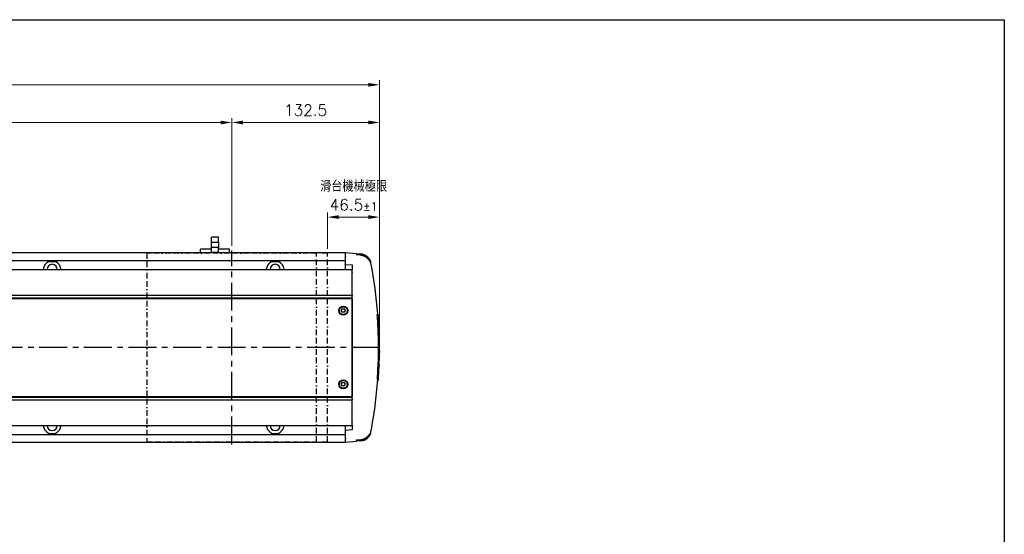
# Model space of a CAD drawing. Header units: millimetres. Extents: x 2163 to 8256, y 0 to 2680.
# Tile 36 of 47: x 5094 to 5976, y 2219 to 2680. Entities that reach past the tile are written whole.
import ezdxf

# ---------------------------------------------------------------- set-up
doc = ezdxf.new("R2010")
doc.units = ezdxf.units.MM
doc.linetypes.add('BORDERX2', pattern=[3.5, 1, -0.5, 1, -0.5, 0, -0.5])
doc.linetypes.add('CENTERX2', pattern=[4, 2.5, -0.5, 0.5, -0.5])
doc.layers.add('AM_0', color=7, linetype='Continuous', lineweight=50)
doc.layers.add('可見 (ISO)', color=7, linetype='Continuous', lineweight=25)
doc.styles.add('尺寸標註', font='romans.shx', dxfattribs={"bigfont": 'CHINESET.SHX'})
doc.dimstyles.new('CNS4~1$0', dxfattribs={"dimtxt": 10, "dimasz": 10, "dimexe": 4, "dimexo": 4, "dimgap": 6, "dimtad": 1, "dimtoh": 1, "dimdsep": 46, "dimtxsty": '尺寸標註', "dimcen": 0, "dimclrd": 2, "dimclre": 2, "dimclrt": 3, "dimadec": 0, "dimazin": 2, "dimtp": 0.1, "dimtm": 0.1, "dimtfac": 0.71, "dimtmove": 0, "dimatfit": 0, "dimfxl": 4, "dimlwd": 13, "dimlwe": 13, "dimarcsym": 0})

# ---------------------------------------------------------------- blocks, each defined once
blk = doc.blocks.new('*D116')
at = {"layer": 'AM_0', "color": 2, "lineweight": 13, "transparency": 16777216}
for p, q in [((4833.77, 2477.39), (4833.77, 2592.04)), ((4843.77, 2588.04), (5273.77, 2588.04)), ((5283.77, 2477.39), (5283.77, 2592.04))]:
    blk.add_line(p, q, dxfattribs=at)
at = {"layer": 'AM_0', "color": 2, "transparency": 16777216}
for points in [[(4843.77, 2589.7), (4843.77, 2586.37), (4833.77, 2588.04)], [(5273.77, 2589.7), (5273.77, 2586.37), (5283.77, 2588.04)]]:
    blk.add_solid(points, dxfattribs=at)
at = {"layer": 'Defpoints', "color": 0, "transparency": 16777216}
for p in [(5283.77, 2588.04), (4833.77, 2473.39), (5283.77, 2473.39)]:
    blk.add_point(p, dxfattribs=at)
at = {"layer": 'AM_0', "color": 3, "transparency": 16777216, "insert": (5058.77, 2599.14), "char_height": 10, "attachment_point": 5, "style": '尺寸標註'}
blk.add_mtext('有效行程', dxfattribs=at)
blk = doc.blocks.new('*D117')
at = {"layer": 'AM_0', "color": 2, "lineweight": 13, "transparency": 16777216}
for p, q in [((5283.77, 2477.39), (5283.77, 2592.04)), ((5293.77, 2588.04), (5406.27, 2588.04)), ((5416.27, 2390.39), (5416.27, 2592.04))]:
    blk.add_line(p, q, dxfattribs=at)
at = {"layer": 'AM_0', "color": 2, "transparency": 16777216}
for points in [[(5293.77, 2589.7), (5293.77, 2586.37), (5283.77, 2588.04)], [(5406.27, 2589.7), (5406.27, 2586.37), (5416.27, 2588.04)]]:
    blk.add_solid(points, dxfattribs=at)
at = {"layer": 'Defpoints', "color": 0, "transparency": 16777216}
for p in [(5416.27, 2588.04), (5283.77, 2473.39), (5416.27, 2386.39)]:
    blk.add_point(p, dxfattribs=at)
at = {"layer": 'AM_0', "color": 3, "transparency": 16777216, "insert": (5350.02, 2599.04), "char_height": 10, "attachment_point": 5, "style": '尺寸標註'}
blk.add_mtext('132.5', dxfattribs=at)
blk = doc.blocks.new('*D118')
at = {"color": 2, "lineweight": 13, "transparency": 16777216}
for p, q in [((5369.77, 2474.89), (5369.77, 2507.24)), ((5416.27, 2390.39), (5416.27, 2507.24)), ((5406.27, 2503.24), (5379.77, 2503.24))]:
    blk.add_line(p, q, dxfattribs=at)
at = {"color": 2, "transparency": 16777216}
for points in [[(5379.77, 2504.91), (5379.77, 2501.57), (5369.77, 2503.24)], [(5406.27, 2504.91), (5406.27, 2501.57), (5416.27, 2503.24)]]:
    blk.add_solid(points, dxfattribs=at)
at = {"layer": 'Defpoints', "color": 0, "transparency": 16777216}
for p in [(5369.77, 2503.24), (5369.77, 2470.89), (5416.27, 2386.39)]:
    blk.add_point(p, dxfattribs=at)
at = {"color": 3, "transparency": 16777216, "insert": (5393.02, 2522.57), "char_height": 10, "attachment_point": 5, "style": '尺寸標註'}
blk.add_mtext('滑台機械極限\\P46.5{}{\\H0.71x;\\C3;%%p1}', dxfattribs=at)
blk = doc.blocks.new('*D119')
at = {"layer": 'AM_0', "color": 2, "lineweight": 13, "transparency": 16777216}
for p, q in [((4682.77, 2466.99), (4682.77, 2625.82)), ((5406.27, 2621.82), (4692.77, 2621.82)), ((5416.27, 2390.39), (5416.27, 2625.82))]:
    blk.add_line(p, q, dxfattribs=at)
at = {"layer": 'AM_0', "color": 2, "transparency": 16777216}
for points in [[(4692.77, 2623.48), (4692.77, 2620.15), (4682.77, 2621.82)], [(5406.27, 2623.48), (5406.27, 2620.15), (5416.27, 2621.82)]]:
    blk.add_solid(points, dxfattribs=at)
at = {"layer": 'Defpoints', "color": 0, "transparency": 16777216}
for p in [(4682.77, 2621.82), (4682.77, 2462.99), (5416.27, 2386.39)]:
    blk.add_point(p, dxfattribs=at)
at = {"layer": 'AM_0', "color": 3, "transparency": 16777216, "insert": (5054.99, 2632.82), "char_height": 10, "attachment_point": 5, "style": '尺寸標註'}
blk.add_mtext('L', dxfattribs=at)

msp = doc.modelspace()

# ---------------------------------------------------------------- linework, layer by layer
at = {"color": 4, "linetype": 'CENTERX2', "ltscale": 10}
for p, q in [((5283.773, 2299.391), (5283.773, 2473.391)), ((5416.273, 2386.391), (4726.773, 2386.391))]:
    msp.add_line(p, q, dxfattribs=at)
for p, q in [((4729.773, 2433.391), (5391.773, 2433.391)), ((4729.773, 2430.891), (5391.773, 2430.891)), ((4729.773, 2430.391), (5391.773, 2430.391)), ((4729.773, 2342.391), (5391.773, 2342.391)), ((4729.773, 2341.891), (5391.773, 2341.891)), ((4729.773, 2339.391), (5391.773, 2339.391))]:
    msp.add_line(p, q)
at = {"color": 5}
msp.add_lwpolyline([(4144.144, 2680.163), (5976.409, 2680.163), (5976.409, 0), (4144.144, 0)], close=True, dxfattribs=at)
at = {"color": 3, "linetype": 'BORDERX2', "ltscale": 5}
msp.add_lwpolyline([(5207.773, 2301.891), (5359.773, 2301.891), (5359.773, 2470.891), (5207.773, 2470.891)], close=True, dxfattribs=at)
msp.add_lwpolyline([(5364.773, 2301.891), (5369.773, 2301.891), (5369.773, 2470.891), (5364.773, 2470.891)], dxfattribs=at)
at = {"layer": '可見 (ISO)'}
for p, q in [((5265.603, 2480.891), (5265.603, 2485.091)), ((5271.953, 2485.091), (5265.603, 2485.091)), ((5265.603, 2480.891), (5271.953, 2480.891)), ((5265.603, 2475.891), (5265.603, 2480.891)), ((5271.953, 2480.891), (5271.953, 2485.091)), ((5271.953, 2480.891), (5271.953, 2475.891)), ((5265.603, 2474.391), (5255.778, 2474.391)), ((5255.778, 2471.391), (5255.778, 2474.391)), ((5271.953, 2475.891), (5265.603, 2475.891)), ((5265.603, 2471.391), (5265.603, 2475.891)), ((5271.953, 2471.391), (5271.953, 2475.891)), ((5281.778, 2474.391), (5271.953, 2474.391)), ((5281.778, 2471.391), (5281.778, 2474.391)), ((4868.773, 2471.391), (5265.603, 2471.391)), ((4909.773, 2464.391), (5385.773, 2464.391)), ((5120.173, 2463.426), (5125.373, 2463.426)), ((5271.953, 2471.391), (5265.603, 2471.391)), ((5271.953, 2471.391), (5385.773, 2471.391)), ((5320.173, 2463.426), (5325.373, 2463.426)), ((5385.773, 2471.391), (5385.773, 2471.351)), ((5385.773, 2468.521), (5385.773, 2471.351)), ((5395.773, 2470.442), (5385.773, 2471.141)), ((5385.773, 2468.521), (5385.773, 2468.117)), ((5385.773, 2460.802), (5385.773, 2468.117)), ((5395.773, 2470.442), (5395.773, 2469.456)), ((5395.773, 2470.442), (5399.418, 2470.187)), ((5395.773, 2469.263), (5395.773, 2469.456)), ((5399.431, 2468.98), (5395.773, 2469.263)), ((4729.773, 2456.391), (5391.773, 2456.391)), ((5385.773, 2460.802), (5391.773, 2460.336)), ((5385.773, 2456.391), (5385.773, 2460.802)), ((5391.773, 2460.336), (5391.773, 2456.057)), ((5391.773, 2453.603), (5391.773, 2456.057)), ((5391.773, 2453.603), (5391.773, 2453.313)), ((5391.773, 2433.448), (5391.773, 2453.313)), ((5391.773, 2433.448), (5391.773, 2433.376)), ((5391.773, 2433.376), (5391.773, 2432.39)), ((5391.773, 2430.211), (5391.773, 2432.39)), ((5391.773, 2430.211), (5391.773, 2430.184)), ((5391.773, 2342.598), (5391.773, 2430.184)), ((5391.773, 2430.091), (5391.773, 2342.691)), ((5382.041, 2419.391), (5382.907, 2420.891)), ((5382.907, 2417.891), (5382.041, 2419.391)), ((5382.907, 2420.891), (5384.639, 2420.891)), ((5384.639, 2420.891), (5385.505, 2419.391)), ((5385.505, 2419.391), (5384.639, 2417.891)), ((5384.639, 2417.891), (5382.907, 2417.891)), ((5414.836, 2416.301), (5414.336, 2416.301)), ((5414.899, 2413.996), (5414.399, 2413.996)), ((5415.145, 2416.325), (5414.651, 2416.325)), ((5415.171, 2414.577), (5415.143, 2414.577)), ((5415.254, 2413.929), (5415.229, 2413.929)), ((5415.437, 2410.043), (5415.37, 2410.043)), ((5415.364, 2406.159), (5414.864, 2406.159)), ((5415.503, 2403.135), (5415.003, 2403.135)), ((5415.483, 2409.743), (5415.387, 2409.743)), ((5415.507, 2409.552), (5415.398, 2409.552)), ((5415.558, 2409.095), (5415.425, 2409.095)), ((5415.636, 2408.346), (5415.467, 2408.346)), ((5415.651, 2402.539), (5415.56, 2402.539)), ((5415.71, 2405.477), (5415.682, 2405.477)), ((5415.774, 2404.898), (5415.75, 2404.898)), ((5415.685, 2397.994), (5415.185, 2397.994)), ((5415.798, 2393.028), (5415.298, 2393.028)), ((5415.992, 2393.838), (5415.492, 2393.838)), ((5415.872, 2400.943), (5415.701, 2400.943)), ((5415.911, 2400.643), (5415.726, 2400.643)), ((5415.931, 2400.452), (5415.742, 2400.452)), ((5415.969, 2400.064), (5415.772, 2400.064)), ((5416.058, 2398.906), (5415.859, 2398.906)), ((5416.077, 2398.712), (5415.873, 2398.712)), ((5416.079, 2398.693), (5415.874, 2398.693)), ((5416.042, 2395.991), (5416.013, 2395.991)), ((5416.115, 2394.439), (5416.09, 2394.439)), ((5415.85, 2388.028), (5415.35, 2388.028)), ((5415.852, 2385.203), (5415.352, 2385.203)), ((5415.955, 2387.508), (5415.455, 2387.508)), ((5416.272, 2387.323), (5416.011, 2387.323)), ((5416.144, 2389.645), (5416.115, 2389.645)), ((5416.165, 2385.785), (5416.137, 2385.785)), ((5416.18, 2389.979), (5416.154, 2389.979)), ((5416.201, 2385.137), (5416.177, 2385.137)), ((5415.752, 2377.367), (5415.252, 2377.367)), ((5416.181, 2379.553), (5416.011, 2379.553)), ((5416.048, 2376.685), (5416.02, 2376.685)), ((5416.156, 2380.303), (5416.023, 2380.303)), ((5416.139, 2380.759), (5416.03, 2380.759)), ((5416.128, 2380.951), (5416.033, 2380.951)), ((5416.104, 2381.25), (5416.037, 2381.25)), ((5416.07, 2376.106), (5416.046, 2376.106)), ((5415.628, 2372.979), (5415.128, 2372.979)), ((5415.777, 2373.747), (5415.277, 2373.747)), ((5415.884, 2372.151), (5415.709, 2372.151)), ((5415.929, 2369.9), (5415.71, 2369.9)), ((5415.928, 2369.92), (5415.711, 2369.92)), ((5415.923, 2370.113), (5415.719, 2370.113)), ((5415.901, 2371.851), (5415.733, 2371.851)), ((5415.907, 2371.66), (5415.748, 2371.66)), ((5415.917, 2371.272), (5415.764, 2371.272)), ((5414.929, 2359.229), (5414.429, 2359.229)), ((5415.013, 2357.62), (5414.513, 2357.62)), ((5415.246, 2357.745), (5415.022, 2357.745)), ((5415.35, 2360.4), (5415.204, 2360.4)), ((5415.353, 2360.835), (5415.232, 2360.835)), ((5415.352, 2361.027), (5415.245, 2361.027)), ((5415.348, 2361.436), (5415.271, 2361.436)), ((5415.609, 2365.476), (5415.58, 2365.476)), ((5415.616, 2364.861), (5415.591, 2364.861)), ((5382.041, 2353.391), (5382.907, 2354.891)), ((5382.907, 2351.891), (5382.041, 2353.391)), ((5382.907, 2354.891), (5384.639, 2354.891)), ((5384.639, 2351.891), (5382.907, 2351.891)), ((5384.639, 2354.891), (5385.505, 2353.391)), ((5385.505, 2353.391), (5384.639, 2351.891)), ((5415.145, 2356.457), (5414.651, 2356.457)), ((5391.773, 2342.598), (5391.773, 2342.571)), ((5391.773, 2340.392), (5391.773, 2342.571)), ((5391.773, 2340.392), (5391.773, 2339.406)), ((5391.773, 2339.406), (5391.773, 2339.334)), ((5391.773, 2319.469), (5391.773, 2339.334)), ((4729.773, 2316.391), (5391.773, 2316.391)), ((5385.773, 2311.98), (5385.773, 2316.391)), ((5391.773, 2319.469), (5391.773, 2319.179)), ((5391.773, 2316.725), (5391.773, 2319.179)), ((5391.773, 2316.725), (5391.773, 2312.446)), ((4909.773, 2308.391), (5385.773, 2308.391)), ((5120.173, 2309.356), (5125.373, 2309.356)), ((5320.173, 2309.356), (5325.373, 2309.356)), ((5391.773, 2312.446), (5385.773, 2311.98)), ((5385.773, 2304.665), (5385.773, 2311.98)), ((5385.773, 2304.665), (5385.773, 2304.261)), ((5385.773, 2301.431), (5385.773, 2304.261)), ((4741.773, 2301.391), (5385.773, 2301.391)), ((5385.773, 2301.641), (5395.773, 2302.34)), ((5385.773, 2301.431), (5385.773, 2301.391)), ((5395.773, 2303.518), (5399.431, 2303.802)), ((5395.773, 2303.326), (5395.773, 2303.518)), ((5395.773, 2303.326), (5395.773, 2302.34)), ((5399.418, 2302.595), (5395.773, 2302.34))]:
    msp.add_line(p, q, dxfattribs=at)
at = {"layer": '可見 (ISO)', "flags": 128}
for points in [[(5399.418, 2470.187), (5399.723, 2470.161), (5400.035, 2470.124), (5400.351, 2470.077), (5400.67, 2470.019), (5400.99, 2469.95), (5401.31, 2469.87), (5401.626, 2469.78), (5401.938, 2469.679), (5402.244, 2469.569), (5402.543, 2469.451), (5402.832, 2469.326), (5403.112, 2469.196), (5403.383, 2469.058), (5403.657, 2468.908), (5403.931, 2468.746), (5404.204, 2468.573), (5404.475, 2468.39), (5404.74, 2468.196), (5405, 2467.994), (5405.252, 2467.783), (5405.495, 2467.566), (5405.729, 2467.344), (5405.952, 2467.119), (5406.163, 2466.891)], [(5404.677, 2466.891), (5404.482, 2467.04), (5404.285, 2467.184), (5404.085, 2467.322), (5403.884, 2467.455), (5403.682, 2467.582), (5403.48, 2467.702), (5403.279, 2467.816), (5403.078, 2467.924), (5402.875, 2468.026), (5402.665, 2468.126), (5402.449, 2468.223), (5402.228, 2468.316), (5402.003, 2468.404), (5401.774, 2468.487), (5401.542, 2468.565), (5401.307, 2468.636), (5401.07, 2468.702), (5400.833, 2468.761), (5400.595, 2468.813), (5400.358, 2468.859), (5400.122, 2468.899), (5399.888, 2468.932), (5399.658, 2468.959), (5399.431, 2468.98)], [(5408.314, 2462.9), (5408.298, 2462.891), (5408.272, 2462.909), (5408.235, 2462.952), (5408.185, 2463.02), (5408.124, 2463.112), (5408.049, 2463.226), (5407.959, 2463.361), (5407.856, 2463.515), (5407.738, 2463.685), (5407.607, 2463.869), (5407.462, 2464.066), (5407.303, 2464.273), (5407.132, 2464.488), (5406.95, 2464.707), (5406.757, 2464.931), (5406.555, 2465.156), (5406.344, 2465.381), (5406.125, 2465.605), (5405.898, 2465.828), (5405.665, 2466.048), (5405.426, 2466.265), (5405.181, 2466.478), (5404.931, 2466.687), (5404.677, 2466.891)], [(5406.163, 2466.891), (5406.332, 2466.697), (5406.497, 2466.499), (5406.656, 2466.297), (5406.808, 2466.093), (5406.954, 2465.886), (5407.094, 2465.678), (5407.226, 2465.469), (5407.35, 2465.262), (5407.466, 2465.058), (5407.574, 2464.856), (5407.675, 2464.658), (5407.768, 2464.464), (5407.853, 2464.277), (5407.93, 2464.097), (5407.998, 2463.927), (5408.06, 2463.767), (5408.114, 2463.617), (5408.161, 2463.48), (5408.201, 2463.354), (5408.235, 2463.243), (5408.264, 2463.147), (5408.286, 2463.065), (5408.303, 2462.998), (5408.314, 2462.947)], [(5408.314, 2462.947), (5408.315, 2462.945), (5408.315, 2462.942), (5408.316, 2462.939), (5408.316, 2462.936), (5408.317, 2462.934), (5408.317, 2462.931), (5408.317, 2462.929), (5408.318, 2462.927), (5408.318, 2462.925), (5408.318, 2462.922), (5408.318, 2462.92), (5408.318, 2462.918), (5408.318, 2462.916), (5408.318, 2462.915), (5408.318, 2462.913), (5408.318, 2462.911), (5408.317, 2462.909), (5408.317, 2462.908), (5408.317, 2462.906), (5408.316, 2462.905), (5408.316, 2462.903), (5408.316, 2462.902), (5408.315, 2462.901), (5408.314, 2462.9)], [(5115.275, 2456.391), (5115.279, 2456.643), (5115.292, 2456.894), (5115.312, 2457.142), (5115.34, 2457.388), (5115.376, 2457.629), (5115.42, 2457.866), (5115.47, 2458.097), (5115.527, 2458.322), (5115.589, 2458.541), (5115.656, 2458.752), (5115.727, 2458.956), (5115.801, 2459.152), (5115.877, 2459.34), (5115.956, 2459.518), (5116.036, 2459.686), (5116.118, 2459.849), (5116.203, 2460.006), (5116.288, 2460.157), (5116.374, 2460.301), (5116.46, 2460.439), (5116.545, 2460.568), (5116.628, 2460.69), (5116.708, 2460.803), (5116.785, 2460.906)], [(5128.761, 2460.906), (5128.838, 2460.803), (5128.918, 2460.69), (5129.001, 2460.568), (5129.086, 2460.439), (5129.172, 2460.301), (5129.258, 2460.157), (5129.344, 2460.006), (5129.428, 2459.849), (5129.51, 2459.686), (5129.59, 2459.518), (5129.669, 2459.34), (5129.746, 2459.152), (5129.82, 2458.956), (5129.891, 2458.752), (5129.957, 2458.541), (5130.019, 2458.322), (5130.076, 2458.097), (5130.127, 2457.866), (5130.17, 2457.629), (5130.206, 2457.388), (5130.234, 2457.142), (5130.255, 2456.894), (5130.267, 2456.643), (5130.271, 2456.391)], [(5315.275, 2456.391), (5315.279, 2456.643), (5315.292, 2456.894), (5315.312, 2457.142), (5315.34, 2457.388), (5315.376, 2457.629), (5315.42, 2457.866), (5315.47, 2458.097), (5315.527, 2458.322), (5315.589, 2458.541), (5315.656, 2458.752), (5315.727, 2458.956), (5315.801, 2459.152), (5315.877, 2459.34), (5315.956, 2459.518), (5316.036, 2459.686), (5316.118, 2459.849), (5316.203, 2460.006), (5316.288, 2460.157), (5316.374, 2460.301), (5316.46, 2460.439), (5316.545, 2460.568), (5316.628, 2460.69), (5316.708, 2460.803), (5316.785, 2460.906)], [(5328.761, 2460.906), (5328.838, 2460.803), (5328.918, 2460.69), (5329.001, 2460.568), (5329.086, 2460.439), (5329.172, 2460.301), (5329.258, 2460.157), (5329.344, 2460.006), (5329.428, 2459.849), (5329.51, 2459.686), (5329.59, 2459.518), (5329.669, 2459.34), (5329.746, 2459.152), (5329.82, 2458.956), (5329.891, 2458.752), (5329.957, 2458.541), (5330.019, 2458.322), (5330.076, 2458.097), (5330.127, 2457.866), (5330.17, 2457.629), (5330.206, 2457.388), (5330.234, 2457.142), (5330.255, 2456.894), (5330.267, 2456.643), (5330.271, 2456.391)], [(5414.399, 2413.996), (5414.389, 2414.147), (5414.38, 2414.294), (5414.371, 2414.44), (5414.362, 2414.585), (5414.354, 2414.73), (5414.347, 2414.873), (5414.34, 2415.013), (5414.334, 2415.149), (5414.328, 2415.279), (5414.323, 2415.404), (5414.319, 2415.521), (5414.316, 2415.631), (5414.313, 2415.733), (5414.312, 2415.826), (5414.311, 2415.911), (5414.31, 2415.988), (5414.311, 2416.059), (5414.312, 2416.122), (5414.314, 2416.176), (5414.317, 2416.221), (5414.321, 2416.256), (5414.325, 2416.28), (5414.33, 2416.295), (5414.336, 2416.3)], [(5414.899, 2413.996), (5414.888, 2414.165), (5414.877, 2414.329), (5414.868, 2414.492), (5414.858, 2414.655), (5414.85, 2414.816), (5414.842, 2414.974), (5414.834, 2415.127), (5414.828, 2415.274), (5414.823, 2415.413), (5414.818, 2415.543), (5414.815, 2415.664), (5414.812, 2415.775), (5414.811, 2415.874), (5414.81, 2415.964), (5414.811, 2416.045), (5414.812, 2416.117), (5414.814, 2416.177), (5414.818, 2416.227), (5414.822, 2416.264), (5414.827, 2416.287), (5414.833, 2416.299), (5414.84, 2416.298), (5414.848, 2416.286), (5414.856, 2416.262)], [(5414.856, 2416.262), (5414.861, 2416.251), (5414.865, 2416.239), (5414.87, 2416.227), (5414.875, 2416.214), (5414.879, 2416.201), (5414.884, 2416.187), (5414.888, 2416.172), (5414.893, 2416.157), (5414.898, 2416.141), (5414.902, 2416.125), (5414.907, 2416.108), (5414.912, 2416.091), (5414.916, 2416.073), (5414.921, 2416.055), (5414.926, 2416.036), (5414.931, 2416.017), (5414.935, 2415.997), (5414.94, 2415.976), (5414.945, 2415.955), (5414.95, 2415.934), (5414.954, 2415.912), (5414.959, 2415.89), (5414.964, 2415.867), (5414.969, 2415.843)], [(5415.431, 2412.238), (5415.434, 2412.192), (5415.438, 2412.143), (5415.442, 2412.091), (5415.446, 2412.036), (5415.45, 2411.978), (5415.455, 2411.918), (5415.459, 2411.855), (5415.464, 2411.79), (5415.468, 2411.723), (5415.473, 2411.652), (5415.478, 2411.578), (5415.483, 2411.5), (5415.488, 2411.42), (5415.494, 2411.336), (5415.499, 2411.25), (5415.505, 2411.16), (5415.511, 2411.068), (5415.517, 2410.974), (5415.523, 2410.876), (5415.529, 2410.777), (5415.535, 2410.675), (5415.542, 2410.57), (5415.548, 2410.464), (5415.555, 2410.355)], [(5415.081, 2403.135), (5415.072, 2403.222), (5415.064, 2403.313), (5415.055, 2403.409), (5415.046, 2403.51), (5415.037, 2403.615), (5415.028, 2403.724), (5415.018, 2403.837), (5415.009, 2403.954), (5415, 2404.075), (5414.99, 2404.2), (5414.981, 2404.327), (5414.971, 2404.458), (5414.962, 2404.591), (5414.952, 2404.727), (5414.943, 2404.866), (5414.934, 2405.006), (5414.925, 2405.148), (5414.915, 2405.291), (5414.907, 2405.435), (5414.898, 2405.58), (5414.889, 2405.725), (5414.881, 2405.87), (5414.872, 2406.015), (5414.864, 2406.159)], [(5415.651, 2402.539), (5415.64, 2402.612), (5415.63, 2402.694), (5415.619, 2402.784), (5415.607, 2402.882), (5415.596, 2402.987), (5415.584, 2403.098), (5415.573, 2403.215), (5415.561, 2403.34), (5415.549, 2403.473), (5415.537, 2403.614), (5415.524, 2403.764), (5415.512, 2403.92), (5415.499, 2404.084), (5415.486, 2404.253), (5415.473, 2404.429), (5415.46, 2404.61), (5415.448, 2404.796), (5415.435, 2404.985), (5415.423, 2405.178), (5415.41, 2405.373), (5415.398, 2405.57), (5415.387, 2405.767), (5415.375, 2405.964), (5415.364, 2406.159)], [(5416.055, 2399.596), (5416.058, 2399.517), (5416.06, 2399.441), (5416.062, 2399.368), (5416.065, 2399.299), (5416.067, 2399.234), (5416.069, 2399.173), (5416.07, 2399.115), (5416.072, 2399.06), (5416.073, 2399.008), (5416.075, 2398.959), (5416.076, 2398.914), (5416.077, 2398.872), (5416.078, 2398.834), (5416.079, 2398.801), (5416.079, 2398.772), (5416.08, 2398.748), (5416.08, 2398.728), (5416.08, 2398.713), (5416.08, 2398.702), (5416.08, 2398.696), (5416.079, 2398.694), (5416.079, 2398.696), (5416.078, 2398.702), (5416.077, 2398.712)], [(5416.077, 2398.712), (5416.077, 2398.717), (5416.076, 2398.722), (5416.076, 2398.727), (5416.075, 2398.732), (5416.074, 2398.738), (5416.074, 2398.744), (5416.073, 2398.75), (5416.072, 2398.757), (5416.072, 2398.764), (5416.071, 2398.771), (5416.07, 2398.779), (5416.069, 2398.787), (5416.069, 2398.795), (5416.068, 2398.804), (5416.067, 2398.813), (5416.066, 2398.822), (5416.065, 2398.831), (5416.064, 2398.841), (5416.063, 2398.851), (5416.062, 2398.861), (5416.061, 2398.872), (5416.06, 2398.883), (5416.059, 2398.894), (5416.058, 2398.906)], [(5415.352, 2385.203), (5415.353, 2385.355), (5415.354, 2385.502), (5415.356, 2385.648), (5415.358, 2385.794), (5415.36, 2385.939), (5415.363, 2386.082), (5415.366, 2386.222), (5415.37, 2386.357), (5415.374, 2386.488), (5415.378, 2386.612), (5415.382, 2386.729), (5415.387, 2386.839), (5415.392, 2386.941), (5415.397, 2387.034), (5415.402, 2387.119), (5415.407, 2387.196), (5415.413, 2387.267), (5415.419, 2387.329), (5415.424, 2387.383), (5415.431, 2387.428), (5415.437, 2387.463), (5415.443, 2387.488), (5415.449, 2387.503), (5415.455, 2387.507)], [(5415.852, 2385.203), (5415.853, 2385.373), (5415.854, 2385.537), (5415.856, 2385.7), (5415.859, 2385.863), (5415.862, 2386.025), (5415.865, 2386.183), (5415.869, 2386.336), (5415.873, 2386.482), (5415.878, 2386.621), (5415.883, 2386.752), (5415.888, 2386.873), (5415.894, 2386.983), (5415.899, 2387.082), (5415.905, 2387.172), (5415.912, 2387.253), (5415.918, 2387.324), (5415.925, 2387.385), (5415.932, 2387.434), (5415.938, 2387.471), (5415.945, 2387.495), (5415.952, 2387.506), (5415.959, 2387.506), (5415.966, 2387.493), (5415.972, 2387.469)], [(5415.972, 2387.469), (5415.976, 2387.458), (5415.98, 2387.447), (5415.984, 2387.434), (5415.987, 2387.421), (5415.991, 2387.408), (5415.995, 2387.394), (5415.998, 2387.379), (5416.002, 2387.364), (5416.005, 2387.349), (5416.009, 2387.333), (5416.012, 2387.316), (5416.016, 2387.299), (5416.019, 2387.281), (5416.022, 2387.262), (5416.026, 2387.244), (5416.029, 2387.224), (5416.032, 2387.204), (5416.036, 2387.184), (5416.039, 2387.163), (5416.042, 2387.142), (5416.045, 2387.12), (5416.048, 2387.097), (5416.051, 2387.074), (5416.054, 2387.051)], [(5416.256, 2383.446), (5416.256, 2383.4), (5416.256, 2383.351), (5416.257, 2383.299), (5416.257, 2383.244), (5416.257, 2383.186), (5416.257, 2383.126), (5416.257, 2383.063), (5416.256, 2382.998), (5416.256, 2382.931), (5416.256, 2382.86), (5416.255, 2382.785), (5416.255, 2382.708), (5416.254, 2382.627), (5416.254, 2382.544), (5416.253, 2382.457), (5416.252, 2382.368), (5416.252, 2382.276), (5416.251, 2382.181), (5416.25, 2382.084), (5416.249, 2381.984), (5416.248, 2381.882), (5416.246, 2381.778), (5416.245, 2381.671), (5416.244, 2381.563)], [(5415.277, 2373.747), (5415.272, 2373.819), (5415.267, 2373.901), (5415.263, 2373.991), (5415.258, 2374.089), (5415.254, 2374.194), (5415.251, 2374.305), (5415.248, 2374.423), (5415.245, 2374.547), (5415.243, 2374.68), (5415.241, 2374.822), (5415.239, 2374.971), (5415.238, 2375.127), (5415.237, 2375.291), (5415.236, 2375.461), (5415.236, 2375.636), (5415.236, 2375.817), (5415.237, 2376.003), (5415.238, 2376.193), (5415.239, 2376.386), (5415.241, 2376.581), (5415.243, 2376.777), (5415.246, 2376.974), (5415.249, 2377.171), (5415.252, 2377.367)], [(5415.777, 2373.747), (5415.772, 2373.819), (5415.767, 2373.901), (5415.763, 2373.991), (5415.758, 2374.089), (5415.754, 2374.194), (5415.751, 2374.305), (5415.748, 2374.423), (5415.745, 2374.547), (5415.743, 2374.68), (5415.741, 2374.822), (5415.739, 2374.971), (5415.738, 2375.127), (5415.737, 2375.291), (5415.736, 2375.461), (5415.736, 2375.636), (5415.736, 2375.817), (5415.737, 2376.003), (5415.738, 2376.193), (5415.739, 2376.386), (5415.741, 2376.581), (5415.743, 2376.777), (5415.746, 2376.974), (5415.749, 2377.171), (5415.752, 2377.367)], [(5415.928, 2369.92), (5415.928, 2369.924), (5415.927, 2369.929), (5415.927, 2369.934), (5415.927, 2369.94), (5415.927, 2369.945), (5415.927, 2369.951), (5415.926, 2369.958), (5415.926, 2369.965), (5415.926, 2369.972), (5415.926, 2369.979), (5415.925, 2369.987), (5415.925, 2369.994), (5415.925, 2370.003), (5415.925, 2370.011), (5415.925, 2370.02), (5415.924, 2370.029), (5415.924, 2370.039), (5415.924, 2370.049), (5415.924, 2370.059), (5415.924, 2370.069), (5415.923, 2370.08), (5415.923, 2370.091), (5415.923, 2370.102), (5415.923, 2370.113)], [(5415.969, 2370.804), (5415.966, 2370.724), (5415.963, 2370.648), (5415.96, 2370.576), (5415.957, 2370.507), (5415.955, 2370.442), (5415.952, 2370.381), (5415.95, 2370.323), (5415.948, 2370.267), (5415.945, 2370.215), (5415.943, 2370.166), (5415.941, 2370.121), (5415.939, 2370.079), (5415.937, 2370.042), (5415.936, 2370.009), (5415.934, 2369.98), (5415.933, 2369.955), (5415.932, 2369.936), (5415.931, 2369.92), (5415.93, 2369.91), (5415.929, 2369.903), (5415.929, 2369.901), (5415.928, 2369.903), (5415.928, 2369.909), (5415.928, 2369.92)], [(5116.785, 2311.876), (5116.708, 2311.979), (5116.628, 2312.092), (5116.545, 2312.213), (5116.461, 2312.343), (5116.375, 2312.48), (5116.289, 2312.625), (5116.203, 2312.776), (5116.118, 2312.933), (5116.036, 2313.096), (5115.956, 2313.264), (5115.878, 2313.442), (5115.801, 2313.629), (5115.727, 2313.824), (5115.656, 2314.028), (5115.589, 2314.239), (5115.527, 2314.458), (5115.471, 2314.683), (5115.42, 2314.915), (5115.376, 2315.151), (5115.34, 2315.393), (5115.312, 2315.639), (5115.292, 2315.888), (5115.279, 2316.139), (5115.275, 2316.391)], [(5130.271, 2316.391), (5130.267, 2316.139), (5130.255, 2315.888), (5130.234, 2315.639), (5130.206, 2315.393), (5130.17, 2315.151), (5130.126, 2314.915), (5130.076, 2314.683), (5130.019, 2314.458), (5129.957, 2314.239), (5129.89, 2314.028), (5129.819, 2313.824), (5129.745, 2313.629), (5129.669, 2313.442), (5129.59, 2313.264), (5129.51, 2313.096), (5129.428, 2312.933), (5129.343, 2312.776), (5129.258, 2312.625), (5129.171, 2312.48), (5129.086, 2312.343), (5129.001, 2312.213), (5128.918, 2312.092), (5128.838, 2311.979), (5128.761, 2311.876)], [(5316.785, 2311.876), (5316.708, 2311.979), (5316.628, 2312.092), (5316.545, 2312.213), (5316.461, 2312.343), (5316.375, 2312.48), (5316.289, 2312.625), (5316.203, 2312.776), (5316.118, 2312.933), (5316.036, 2313.096), (5315.956, 2313.264), (5315.878, 2313.442), (5315.801, 2313.629), (5315.727, 2313.824), (5315.656, 2314.028), (5315.589, 2314.239), (5315.527, 2314.458), (5315.471, 2314.683), (5315.42, 2314.915), (5315.376, 2315.151), (5315.34, 2315.393), (5315.312, 2315.639), (5315.292, 2315.888), (5315.279, 2316.139), (5315.275, 2316.391)], [(5330.271, 2316.391), (5330.267, 2316.139), (5330.255, 2315.888), (5330.234, 2315.639), (5330.206, 2315.393), (5330.17, 2315.151), (5330.126, 2314.915), (5330.076, 2314.683), (5330.019, 2314.458), (5329.957, 2314.239), (5329.89, 2314.028), (5329.819, 2313.824), (5329.745, 2313.629), (5329.669, 2313.442), (5329.59, 2313.264), (5329.51, 2313.096), (5329.428, 2312.933), (5329.343, 2312.776), (5329.258, 2312.625), (5329.171, 2312.48), (5329.086, 2312.343), (5329.001, 2312.213), (5328.918, 2312.092), (5328.838, 2311.979), (5328.761, 2311.876)], [(5406.163, 2305.891), (5405.952, 2305.663), (5405.729, 2305.438), (5405.495, 2305.216), (5405.252, 2304.999), (5405, 2304.788), (5404.74, 2304.586), (5404.475, 2304.392), (5404.204, 2304.209), (5403.931, 2304.036), (5403.657, 2303.874), (5403.383, 2303.724), (5403.112, 2303.586), (5402.832, 2303.456), (5402.543, 2303.331), (5402.244, 2303.213), (5401.938, 2303.103), (5401.626, 2303.002), (5401.31, 2302.912), (5400.99, 2302.832), (5400.67, 2302.763), (5400.351, 2302.705), (5400.035, 2302.658), (5399.723, 2302.621), (5399.418, 2302.595)], [(5399.431, 2303.802), (5399.658, 2303.823), (5399.888, 2303.85), (5400.122, 2303.883), (5400.358, 2303.923), (5400.595, 2303.969), (5400.833, 2304.021), (5401.07, 2304.08), (5401.307, 2304.146), (5401.542, 2304.217), (5401.774, 2304.295), (5402.003, 2304.378), (5402.228, 2304.466), (5402.449, 2304.559), (5402.665, 2304.655), (5402.875, 2304.755), (5403.079, 2304.858), (5403.279, 2304.966), (5403.48, 2305.08), (5403.682, 2305.2), (5403.884, 2305.327), (5404.085, 2305.46), (5404.285, 2305.598), (5404.482, 2305.742), (5404.677, 2305.891)], [(5404.677, 2305.891), (5404.931, 2306.095), (5405.181, 2306.304), (5405.426, 2306.517), (5405.665, 2306.734), (5405.898, 2306.954), (5406.125, 2307.177), (5406.344, 2307.402), (5406.556, 2307.627), (5406.758, 2307.852), (5406.951, 2308.076), (5407.133, 2308.296), (5407.304, 2308.51), (5407.463, 2308.717), (5407.608, 2308.915), (5407.74, 2309.099), (5407.857, 2309.269), (5407.959, 2309.422), (5408.048, 2309.556), (5408.124, 2309.67), (5408.186, 2309.762), (5408.235, 2309.83), (5408.272, 2309.873), (5408.298, 2309.891), (5408.314, 2309.882)], [(5408.314, 2309.835), (5408.303, 2309.784), (5408.286, 2309.717), (5408.264, 2309.636), (5408.235, 2309.539), (5408.201, 2309.428), (5408.161, 2309.303), (5408.114, 2309.165), (5408.06, 2309.015), (5407.998, 2308.855), (5407.929, 2308.684), (5407.852, 2308.504), (5407.767, 2308.317), (5407.675, 2308.124), (5407.574, 2307.925), (5407.465, 2307.723), (5407.348, 2307.516), (5407.224, 2307.309), (5407.092, 2307.102), (5406.953, 2306.894), (5406.807, 2306.688), (5406.655, 2306.484), (5406.496, 2306.283), (5406.332, 2306.085), (5406.163, 2305.891)], [(5408.314, 2309.882), (5408.315, 2309.881), (5408.316, 2309.88), (5408.316, 2309.879), (5408.316, 2309.877), (5408.317, 2309.876), (5408.317, 2309.874), (5408.317, 2309.873), (5408.318, 2309.871), (5408.318, 2309.869), (5408.318, 2309.868), (5408.318, 2309.866), (5408.318, 2309.864), (5408.318, 2309.862), (5408.318, 2309.86), (5408.318, 2309.857), (5408.318, 2309.855), (5408.317, 2309.853), (5408.317, 2309.851), (5408.317, 2309.848), (5408.316, 2309.846), (5408.316, 2309.843), (5408.315, 2309.84), (5408.315, 2309.837), (5408.314, 2309.835)]]:
    msp.add_lwpolyline(points, dxfattribs=at)
at = {"layer": '可見 (ISO)'}
for centre, radius in [((5383.773, 2419.391), 4), ((5383.773, 2419.391), 3.5), ((5383.773, 2353.391), 4), ((5383.773, 2353.391), 3.5)]:
    msp.add_circle(centre, radius, dxfattribs=at)
for centre, radius, start, end in [((5122.773, 2456.391), 7.5, 37.017861, 142.982139), ((5322.773, 2456.391), 7.5, 37.017861, 142.982139), ((5398.723, 2460.211), 10, 10.910892, 85.999937), ((5122.773, 2456.391), 4.5, 0, 180), ((5322.773, 2456.391), 4.5, 0, 180), ((5015.773, 2386.391), 400, 4.288247, 10.910892), ((5015.773, 2386.391), 399.58, 2.83573, 3.961434), ((5016.273, 2386.391), 399.58, 2.83573, 3.961434), ((5016.273, 2386.391), 399.864, 3.391018, 4.095088), ((5016.273, 2386.391), 399.993, 3.708213, 4.29181), ((5016.273, 2386.391), 399.892, 3.347764, 4.041817), ((5016.273, 2386.391), 399.905, 3.320191, 4.014199), ((5016.273, 2386.391), 399.93, 3.254444, 3.948359), ((5016.273, 2386.391), 399.797, 2.896824, 3.499197), ((5016.273, 2386.391), 400, 1.891829, 3.434718), ((5015.773, 2386.391), 399.58, 1.663917, 2.401606), ((5016.273, 2386.391), 399.58, 1.663917, 2.401606), ((5016.273, 2386.391), 399.966, 2.544727, 3.146649), ((5016.273, 2386.391), 399.864, 2.085606, 2.78881), ((5016.273, 2386.391), 399.892, 2.04249, 2.735703), ((5016.273, 2386.391), 399.905, 2.014989, 2.708165), ((5016.273, 2386.391), 399.93, 1.959303, 2.652409), ((5015.773, 2386.391), 399.58, 0.234689, 0.951754), ((5016.273, 2386.391), 399.58, 0.234689, 0.951754), ((5016.273, 2386.391), 399.855, 0.436371, 1.50629), ((5016.273, 2386.391), 399.884, 0.466283, 1.375632), ((5016.273, 2386.391), 399.897, 0.483656, 1.306009), ((5016.273, 2386.391), 399.993, 0.897291, 1.762439), ((5016.273, 2386.391), 399.923, 0.514006, 1.153141), ((5015.773, 2386.391), 399.58, 358.705906, 359.829722), ((5016.273, 2386.391), 399.58, 358.705906, 359.829722), ((5016.273, 2386.391), 399.864, 359.263392, 359.965976), ((5016.273, 2386.391), 399.892, 359.220498, 359.913128), ((5016.273, 2386.391), 399.905, 359.193105, 359.885715), ((5016.273, 2386.391), 399.93, 359.127709, 359.820283), ((5016.273, 2386.391), 400, 0.151582, 0.790547), ((5016.273, 2386.391), 399.993, 359.581326, 0.133508), ((5016.273, 2386.391), 399.864, 357.959088, 358.661961), ((5016.273, 2386.391), 399.892, 357.916261, 358.609189), ((5016.273, 2386.391), 399.905, 357.888895, 358.581811), ((5016.273, 2386.391), 399.93, 357.833454, 358.526348), ((5016.273, 2386.391), 400, 357.766694, 359.308418), ((5016.273, 2386.391), 399.797, 358.769173, 359.370686), ((5016.273, 2386.391), 399.966, 358.419116, 359.020446), ((5015.773, 2386.391), 399.58, 356.102257, 358.076485), ((5016.273, 2386.391), 399.58, 356.102257, 358.076485), ((5016.273, 2386.391), 399.855, 356.4219, 357.062111), ((5016.273, 2386.391), 399.777, 357.180322, 357.846612), ((5016.273, 2386.391), 399.993, 356.658496, 357.637196), ((5015.773, 2386.391), 400, 349.089108, 355.87524), ((5016.273, 2386.391), 399.777, 355.872936, 356.54006), ((5016.273, 2386.391), 399.993, 355.70819, 355.893127), ((5016.273, 2386.391), 400, 355.911318, 356.551647), ((5016.273, 2386.391), 399.923, 356.27376, 356.913959), ((5016.273, 2386.391), 399.884, 356.363319, 357.001843), ((5016.273, 2386.391), 399.897, 356.335972, 356.974492), ((5122.773, 2316.391), 4.5, 180, 0), ((5322.773, 2316.391), 4.5, 180, 0), ((5122.773, 2316.391), 7.5, 217.017861, 322.982139), ((5322.773, 2316.391), 7.5, 217.017861, 322.982139), ((5398.723, 2312.571), 10, 274.000063, 349.089108)]:
    msp.add_arc(centre, radius, start, end, dxfattribs=at)
for centre, major_axis, ratio, start_param, end_param in [((5016.273, 2409.23), (-399.28, 0), 0.3062518, 3.1883548, 3.1957021), ((5016.273, 2409.164), (399.283, 0), 0.3087503, 0.0423748, 0.0439284), ((5016.273, 2409.159), (-399.284, 0), 0.3062518, 3.166775, 3.1806097), ((5016.273, 2404.787), (-399.533, 0), 0.3062518, 3.184563, 3.1906948), ((5016.273, 2404.79), (-399.532, 0), 0.3087503, 3.1802023, 3.1817548), ((5016.273, 2387.337), (399.998, 0), 0.6373903, 0.0375253, 0.0620037), ((5016.273, 2404.728), (399.535, 0), 0.3087503, 0.0293346, 0.0354115), ((5016.273, 2400.984), (399.706, 0), 0.3062518, 0.0397335, 0.0458618), ((5016.273, 2396.54), (399.858, 0), 0.3062518, 0.0359604, 0.0490047), ((5016.273, 2400.931), (399.708, 0), 0.3087503, 0.0352953, 0.0368469), ((5016.273, 2400.931), (399.708, 0), 0.3087503, 0.026079, 0.0321527), ((5015.773, 2384.703), (-399.994, 0), 0.6160121, 3.1786761, 3.195558), ((5015.773, 2395.606), (399.891, 0), 0.1506839, -0.0427911, -0.0293409), ((5016.273, 2384.703), (-399.994, 0), 0.6160121, 3.1786761, 3.195558), ((5016.273, 2395.606), (399.891, 0), 0.1506839, -0.0427911, -0.0293409), ((5016.273, 2396.558), (-399.857, 0), 0.3087503, 3.1731401, 3.1746909), ((5016.273, 2396.595), (-399.856, 0), 0.3062518, 3.1604648, 3.1699288), ((5016.273, 2387.378), (-399.998, 0), 0.6357114, 3.1735614, 3.1754716), ((5016.273, 2391.392), (-399.965, 0), 0.3062518, 3.1458185, 3.1664713), ((5015.773, 2387.35), (-399.999, 0), 0.3062518, 3.1428837, 3.1471252), ((5016.273, 2391.281), (399.969, 0), 0.1837541, -0.0442759, -0.0250985), ((5016.273, 2383.138), (399.985, 0), 0.3062518, 0.0246199, 0.0319479), ((5016.273, 2391.418), (-399.967, 0), 0.201655, 3.1196098, 3.1211149), ((5016.273, 2383.116), (-399.985, 0), 0.3087503, 3.1616566, 3.1632065), ((5016.273, 2387.35), (399.999, 0), 0.3062518, -0.0002199, 0.0214604), ((5016.273, 2383.067), (-399.985, 0), 0.3062518, 3.144683, 3.1584871), ((5016.273, 2374.892), (-399.818, 0), 0.3062518, 3.159251, 3.1653734), ((5016.273, 2378.695), (-399.918, 0), 0.3062518, 3.1624609, 3.1685822), ((5016.273, 2374.883), (399.817, 0), 0.3087503, 0.0130443, 0.0145946), ((5016.273, 2374.883), (-399.817, 0), 0.3087503, 3.1454272, 3.1514968), ((5016.273, 2378.742), (399.919, 0), 0.3087503, 0.0163347, 0.0178846), ((5016.273, 2378.68), (399.918, 0), 0.3087503, 0.0070736, 0.0131418), ((5015.773, 2370.448), (399.649, 0), 0.3062518, 0.020677, 0.0269502), ((5016.273, 2364.676), (-399.349, 0), 0.3062518, 3.1515751, 3.1583438), ((5016.273, 2368.88), (399.576, 0), 0.3085333, 0.0201917, 0.0332519), ((5016.273, 2370.448), (399.649, 0), 0.3062518, 0.0139081, 0.0269502), ((5016.273, 2370.51), (-399.651, 0), 0.3087503, 3.1509076, 3.1524585), ((5016.273, 2370.503), (399.652, 0), 0.3062518, -0.003183, 0.0062833), ((5015.773, 2356.439), (-398.759, 0), 0.3085333, 3.1511858, 3.1642698), ((5016.273, 2356.439), (-398.759, 0), 0.3085333, 3.1511858, 3.1642698), ((5016.273, 2360.546), (-399.078, 0), 0.3062518, 3.1186718, 3.1404025), ((5016.273, 2360.634), (399.084, 0), 0.3062518, 0.0065659, 0.0133389), ((5016.273, 2360.612), (399.081, 0), 0.3087503, 0.0018137, 0.0033667), ((5016.273, 2364.588), (399.344, 0), 0.3062518, -0.018452, 0.0022315), ((5016.273, 2364.637), (-399.346, 0), 0.3087503, 3.1468448, 3.1483968)]:
    msp.add_ellipse(centre, major_axis=major_axis, ratio=ratio, start_param=start_param, end_param=end_param, dxfattribs=at)

# ---------------------------------------------------------------- dimensions: what is measured, and where the dimension line sits
dim = msp.add_linear_dim(base=(5369.773, 2503.239), p1=(5416.273, 2386.391), p2=(5369.773, 2470.891), text='滑台機械極限\\P<>{}{\\H0.71x;\\C3;%%p1}', dimstyle='CNS4~1$0', override={"dimtp": 1, "dimtm": 1, "dimtdec": 2, "dimtzin": 8})
dim.commit()
dim.dimension.update_dxf_attribs({"geometry": '*D118', "text_midpoint": (5393.023, 2503.239), "dimtype": 160})
at = {"layer": 'AM_0'}
dim = msp.add_linear_dim(base=(4682.773, 2621.816), p1=(5416.273, 2386.391), p2=(4682.773, 2462.991), text='L', dimstyle='CNS4~1$0', dxfattribs=at)
dim.commit()
dim.dimension.update_dxf_attribs({"geometry": '*D119', "text_midpoint": (5054.985, 2621.816), "dimtype": 160})
dim = msp.add_linear_dim(base=(5283.773, 2588.037), p1=(4833.773, 2473.391), p2=(5283.773, 2473.391), text='有效行程', dimstyle='CNS4~1$0', override={"dimtmove": 1}, dxfattribs=at)
dim.commit()
dim.dimension.update_dxf_attribs({"geometry": '*D116', "text_midpoint": (5058.773, 2599.14)})
dim = msp.add_linear_dim(base=(5416.273, 2588.037), p1=(5283.773, 2473.391), p2=(5416.273, 2386.391), dimstyle='CNS4~1$0', override={"dimtmove": 1}, dxfattribs=at)
dim.commit()
dim.dimension.update_dxf_attribs({"geometry": '*D117', "text_midpoint": (5350.023, 2599.037)})

doc.saveas('drawing.dxf')
